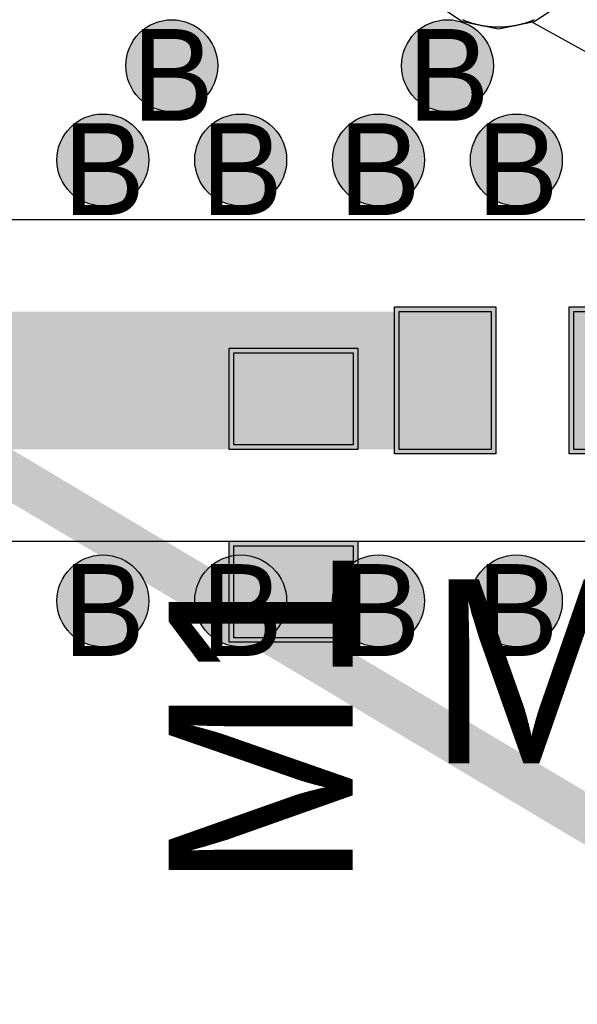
# Model space of a CAD drawing. Header units: millimetres. Extents: x -1.5 to 11.1, y -3 to 5.
# Tile 32 of 256: x 0.329 to 0.45, y 1.085 to 1.299. Entities that reach past the tile are written whole.
import ezdxf

# ---------------------------------------------------------------- set-up
doc = ezdxf.new("R2010")
doc.units = ezdxf.units.MM
doc.header["$MEASUREMENT"] = 0
for name, color, linetype, true_color in [('BottomLayer', 5, 'Continuous', 0x0000ff), ('Document', 7, 'Continuous', 0x7f7f00), ('DrillDrawing', 1, 'Continuous', 0xff0000), ('Metal_2', 7, 'Continuous', 0x7f0000), ('Metal_3', 7, 'Continuous', 0x3f7f00), ('TopLayer', 1, 'Continuous', 0xff0000), ('TopOverlay', 2, 'Continuous', 0xffff00), ('TopSolder', 7, 'Continuous', 0x7f007f)]:
    doc.layers.add(name, color=color, linetype=linetype, true_color=true_color)
doc.styles.add('textstyle314', font='txt')
doc.styles.add('textstyle326', font='txt')
doc.styles.add('textstyle327', font='txt')
doc.styles.add('textstyle328', font='txt')
doc.styles.add('textstyle329', font='txt')
doc.styles.add('textstyle330', font='txt')
doc.styles.add('textstyle331', font='txt')
doc.styles.add('textstyle332', font='txt')
doc.styles.add('textstyle707', font='txt')
doc.styles.add('textstyle708', font='txt')
doc.styles.add('textstyle797', font='txt')
doc.styles.add('textstyle798', font='txt')

# ---------------------------------------------------------------- blocks, each defined once
blk = doc.blocks.new('0402_20_30_18_24')
at = {"layer": 'TopLayer', "true_color": 0xff0000}
for points in [[(-0.029, 0.015), (-0.009, 0.015), (-0.009, -0.015), (-0.029, -0.015)], [(0.009, 0.015), (0.029, 0.015), (0.029, -0.015), (0.009, -0.015)]]:
    blk.add_hatch(color=1, dxfattribs=at).paths.add_polyline_path(points, flags=0)
at = {"layer": 'TopSolder', "true_color": 0x7f007f}
for points in [[(-0.03, 0.016), (-0.008, 0.016), (-0.008, -0.016), (-0.03, -0.016)], [(0.008, 0.016), (0.03, 0.016), (0.03, -0.016), (0.008, -0.016)]]:
    blk.add_hatch(color=216, dxfattribs=at).paths.add_polyline_path(points, flags=0)
at = {"layer": 'TopLayer', "color": 1, "true_color": 0xff0000}
for p, q in [((-0.029, 0.015), (-0.009, 0.015)), ((-0.029, -0.015), (-0.029, 0.015)), ((-0.009, 0.015), (-0.009, -0.015)), ((0.009, 0.015), (0.029, 0.015)), ((0.009, -0.015), (0.009, 0.015)), ((0.029, 0.015), (0.029, -0.015)), ((-0.009, -0.015), (-0.029, -0.015)), ((0.029, -0.015), (0.009, -0.015))]:
    blk.add_line(p, q, dxfattribs=at)
at = {"layer": 'TopSolder', "color": 216, "true_color": 0x7f007f}
for p, q in [((-0.03, 0.016), (-0.008, 0.016)), ((-0.03, -0.016), (-0.03, 0.016)), ((-0.008, 0.016), (-0.008, -0.016)), ((0.008, 0.016), (0.03, 0.016)), ((0.008, -0.016), (0.008, 0.016)), ((0.03, 0.016), (0.03, -0.016)), ((-0.008, -0.016), (-0.03, -0.016)), ((0.03, -0.016), (0.008, -0.016))]:
    blk.add_line(p, q, dxfattribs=at)
blk = doc.blocks.new('0402_20_26_22_25')
at = {"layer": 'TopLayer', "true_color": 0xff0000}
for points in [[(-0.031, 0.013), (-0.011, 0.013), (-0.011, -0.013), (-0.031, -0.013)], [(0.011, 0.013), (0.031, 0.013), (0.031, -0.013), (0.011, -0.013)]]:
    blk.add_hatch(color=1, dxfattribs=at).paths.add_polyline_path(points, flags=0)
at = {"layer": 'TopSolder', "true_color": 0x7f007f}
for points in [[(-0.032, 0.014), (-0.01, 0.014), (-0.01, -0.014), (-0.032, -0.014)], [(0.01, 0.014), (0.032, 0.014), (0.032, -0.014), (0.01, -0.014)]]:
    blk.add_hatch(color=216, dxfattribs=at).paths.add_polyline_path(points, flags=0)
at = {"layer": 'TopLayer', "color": 1, "true_color": 0xff0000}
for p, q in [((-0.031, 0.013), (-0.011, 0.013)), ((-0.031, -0.013), (-0.031, 0.013)), ((-0.011, 0.013), (-0.011, -0.013)), ((0.011, 0.013), (0.031, 0.013)), ((0.011, -0.013), (0.011, 0.013)), ((0.031, 0.013), (0.031, -0.013)), ((-0.011, -0.013), (-0.031, -0.013)), ((0.031, -0.013), (0.011, -0.013))]:
    blk.add_line(p, q, dxfattribs=at)
at = {"layer": 'TopSolder', "color": 216, "true_color": 0x7f007f}
for p, q in [((-0.032, 0.014), (-0.01, 0.014)), ((-0.032, -0.014), (-0.032, 0.014)), ((-0.01, 0.014), (-0.01, -0.014)), ((0.01, 0.014), (0.032, 0.014)), ((0.01, -0.014), (0.01, 0.014)), ((0.032, 0.014), (0.032, -0.014)), ((-0.01, -0.014), (-0.032, -0.014)), ((0.032, -0.014), (0.01, -0.014))]:
    blk.add_line(p, q, dxfattribs=at)

msp = doc.modelspace()

# ---------------------------------------------------------------- hatches: boundary and pattern name
at = {"layer": 'BottomLayer', "true_color": 0x0000ff}
h = msp.add_hatch(color=5, dxfattribs=at)
edge = h.paths.add_edge_path(flags=0)
edge.add_arc((0.362, 1.289), 0.01, 0, 360)
h = msp.add_hatch(color=5, dxfattribs=at)
edge = h.paths.add_edge_path(flags=0)
edge.add_arc((0.422, 1.289), 0.01, 0, 360)
h = msp.add_hatch(color=5, dxfattribs=at)
edge = h.paths.add_edge_path(flags=0)
edge.add_arc((0.347, 1.26847), 0.01, 0, 360)
h = msp.add_hatch(color=5, dxfattribs=at)
edge = h.paths.add_edge_path(flags=0)
edge.add_arc((0.377, 1.26847), 0.01, 0, 360)
h = msp.add_hatch(color=5, dxfattribs=at)
edge = h.paths.add_edge_path(flags=0)
edge.add_arc((0.407, 1.26847), 0.01, 0, 360)
h = msp.add_hatch(color=5, dxfattribs=at)
edge = h.paths.add_edge_path(flags=0)
edge.add_arc((0.437, 1.26847), 0.01, 0, 360)
h = msp.add_hatch(color=5, dxfattribs=at)
edge = h.paths.add_edge_path(flags=0)
edge.add_arc((0.347, 1.17247), 0.01, 0, 360)
h = msp.add_hatch(color=5, dxfattribs=at)
edge = h.paths.add_edge_path(flags=0)
edge.add_arc((0.377, 1.17247), 0.01, 0, 360)
h = msp.add_hatch(color=5, dxfattribs=at)
edge = h.paths.add_edge_path(flags=0)
edge.add_arc((0.407, 1.17247), 0.01, 0, 360)
h = msp.add_hatch(color=5, dxfattribs=at)
edge = h.paths.add_edge_path(flags=0)
edge.add_arc((0.437, 1.17247), 0.01, 0, 360)
at = {"layer": 'Metal_2', "true_color": 0x7f0000}
h = msp.add_hatch(color=16, dxfattribs=at)
edge = h.paths.add_edge_path(flags=0)
edge.add_arc((0.362, 1.289), 0.01, 0, 360)
h = msp.add_hatch(color=16, dxfattribs=at)
edge = h.paths.add_edge_path(flags=0)
edge.add_arc((0.422, 1.289), 0.01, 0, 360)
h = msp.add_hatch(color=16, dxfattribs=at)
edge = h.paths.add_edge_path(flags=0)
edge.add_arc((0.347, 1.26847), 0.01, 0, 360)
h = msp.add_hatch(color=16, dxfattribs=at)
edge = h.paths.add_edge_path(flags=0)
edge.add_arc((0.377, 1.26847), 0.01, 0, 360)
h = msp.add_hatch(color=16, dxfattribs=at)
edge = h.paths.add_edge_path(flags=0)
edge.add_arc((0.407, 1.26847), 0.01, 0, 360)
h = msp.add_hatch(color=16, dxfattribs=at)
edge = h.paths.add_edge_path(flags=0)
edge.add_arc((0.437, 1.26847), 0.01, 0, 360)
h = msp.add_hatch(color=16, dxfattribs=at)
edge = h.paths.add_edge_path(flags=0)
edge.add_arc((0.347, 1.17247), 0.01, 0, 360)
h = msp.add_hatch(color=16, dxfattribs=at)
edge = h.paths.add_edge_path(flags=0)
edge.add_arc((0.377, 1.17247), 0.01, 0, 360)
h = msp.add_hatch(color=16, dxfattribs=at)
edge = h.paths.add_edge_path(flags=0)
edge.add_arc((0.407, 1.17247), 0.01, 0, 360)
h = msp.add_hatch(color=16, dxfattribs=at)
edge = h.paths.add_edge_path(flags=0)
edge.add_arc((0.437, 1.17247), 0.01, 0, 360)
at = {"layer": 'Metal_3', "true_color": 0x3f7f00}
h = msp.add_hatch(color=76, dxfattribs=at)
edge = h.paths.add_edge_path(flags=0)
edge.add_arc((0.362, 1.289), 0.01, 0, 360)
h = msp.add_hatch(color=76, dxfattribs=at)
edge = h.paths.add_edge_path(flags=0)
edge.add_arc((0.422, 1.289), 0.01, 0, 360)
h = msp.add_hatch(color=76, dxfattribs=at)
edge = h.paths.add_edge_path(flags=0)
edge.add_arc((0.347, 1.26847), 0.01, 0, 360)
h = msp.add_hatch(color=76, dxfattribs=at)
edge = h.paths.add_edge_path(flags=0)
edge.add_arc((0.377, 1.26847), 0.01, 0, 360)
h = msp.add_hatch(color=76, dxfattribs=at)
edge = h.paths.add_edge_path(flags=0)
edge.add_arc((0.407, 1.26847), 0.01, 0, 360)
h = msp.add_hatch(color=76, dxfattribs=at)
edge = h.paths.add_edge_path(flags=0)
edge.add_arc((0.437, 1.26847), 0.01, 0, 360)
h = msp.add_hatch(color=76, dxfattribs=at)
edge = h.paths.add_edge_path(flags=0)
edge.add_arc((0.347, 1.17247), 0.01, 0, 360)
h = msp.add_hatch(color=76, dxfattribs=at)
edge = h.paths.add_edge_path(flags=0)
edge.add_arc((0.377, 1.17247), 0.01, 0, 360)
h = msp.add_hatch(color=76, dxfattribs=at)
edge = h.paths.add_edge_path(flags=0)
edge.add_arc((0.407, 1.17247), 0.01, 0, 360)
h = msp.add_hatch(color=76, dxfattribs=at)
edge = h.paths.add_edge_path(flags=0)
edge.add_arc((0.437, 1.17247), 0.01, 0, 360)
at = {"layer": 'TopLayer', "true_color": 0xff0000}
h = msp.add_hatch(color=1, dxfattribs=at)
edge = h.paths.add_edge_path(flags=0)
edge.add_arc((0.362, 1.289), 0.01, 0, 360)
h = msp.add_hatch(color=1, dxfattribs=at)
edge = h.paths.add_edge_path(flags=0)
edge.add_arc((0.422, 1.289), 0.01, 0, 360)
h = msp.add_hatch(color=1, dxfattribs=at)
edge = h.paths.add_edge_path(flags=0)
edge.add_arc((0.347, 1.26847), 0.01, 0, 360)
h = msp.add_hatch(color=1, dxfattribs=at)
edge = h.paths.add_edge_path(flags=0)
edge.add_arc((0.377, 1.26847), 0.01, 0, 360)
h = msp.add_hatch(color=1, dxfattribs=at)
edge = h.paths.add_edge_path(flags=0)
edge.add_arc((0.407, 1.26847), 0.01, 0, 360)
h = msp.add_hatch(color=1, dxfattribs=at)
edge = h.paths.add_edge_path(flags=0)
edge.add_arc((0.437, 1.26847), 0.01, 0, 360)
h = msp.add_hatch(color=1, dxfattribs=at)
edge = h.paths.add_edge_path(flags=0)
edge.add_arc((0.347, 1.17247), 0.01, 0, 360)
h = msp.add_hatch(color=1, dxfattribs=at)
edge = h.paths.add_edge_path(flags=0)
edge.add_arc((0.377, 1.17247), 0.01, 0, 360)
h = msp.add_hatch(color=1, dxfattribs=at)
edge = h.paths.add_edge_path(flags=0)
edge.add_arc((0.407, 1.17247), 0.01, 0, 360)
h = msp.add_hatch(color=1, dxfattribs=at)
edge = h.paths.add_edge_path(flags=0)
edge.add_arc((0.437, 1.17247), 0.01, 0, 360)

# ---------------------------------------------------------------- linework, layer by layer
at = {"layer": 'BottomLayer'}
for p, q in [((0.41869, 1.30301), (0.4253, 1.29859)), ((0.44091, 1.29859), (0.44753, 1.30301)), ((0.4253, 1.29859), (0.43311, 1.29704)), ((0.43311, 1.29704), (0.44091, 1.29859))]:
    msp.add_line(p, q, dxfattribs=at)
at = {"layer": 'BottomLayer', "color": 5, "true_color": 0x0000ff}
for centre in [(0.362, 1.289), (0.422, 1.289), (0.347, 1.26847), (0.377, 1.26847), (0.407, 1.26847), (0.437, 1.26847), (0.347, 1.17247), (0.377, 1.17247), (0.407, 1.17247), (0.437, 1.17247)]:
    msp.add_circle(centre, 0.01, dxfattribs=at)
at = {"layer": 'Document'}
msp.add_lwpolyline([(0.29221, 1.22047, 0.01, 0.01, 0), (1.5, 0.5, 0.01, 0.01, 0)], format="xyseb", dxfattribs=at)
at = {"layer": 'Metal_2'}
for p, q in [((0.42528, 1.29902), (0.4254, 1.29898)), ((0.4254, 1.29898), (0.42551, 1.29893)), ((0.42551, 1.29893), (0.42563, 1.29888)), ((0.42563, 1.29888), (0.42574, 1.29883)), ((0.42574, 1.29883), (0.42586, 1.29879)), ((0.42586, 1.29879), (0.42598, 1.29874)), ((0.42598, 1.29874), (0.4261, 1.2987)), ((0.4261, 1.2987), (0.42621, 1.29865)), ((0.42621, 1.29865), (0.42633, 1.29861)), ((0.42633, 1.29861), (0.42645, 1.29857)), ((0.42645, 1.29857), (0.42657, 1.29853)), ((0.42657, 1.29853), (0.42669, 1.29849)), ((0.42669, 1.29849), (0.42681, 1.29845)), ((0.42681, 1.29845), (0.42693, 1.29841)), ((0.42693, 1.29841), (0.42705, 1.29837)), ((0.42705, 1.29837), (0.42717, 1.29833)), ((0.42717, 1.29833), (0.42729, 1.29829)), ((0.42729, 1.29829), (0.42741, 1.29826)), ((0.42741, 1.29826), (0.42753, 1.29822)), ((0.42753, 1.29822), (0.42765, 1.29819)), ((0.42765, 1.29819), (0.42777, 1.29815)), ((0.42777, 1.29815), (0.42789, 1.29812)), ((0.42789, 1.29812), (0.42801, 1.29809)), ((0.42801, 1.29809), (0.42813, 1.29806)), ((0.42813, 1.29806), (0.42825, 1.29803)), ((0.42825, 1.29803), (0.42838, 1.298)), ((0.42838, 1.298), (0.4285, 1.29797)), ((0.4285, 1.29797), (0.42862, 1.29794)), ((0.42862, 1.29794), (0.42874, 1.29791)), ((0.42874, 1.29791), (0.42887, 1.29788)), ((0.42887, 1.29788), (0.42899, 1.29786)), ((0.42899, 1.29786), (0.42911, 1.29783)), ((0.42911, 1.29783), (0.42924, 1.29781)), ((0.42924, 1.29781), (0.42936, 1.29778)), ((0.42936, 1.29778), (0.42948, 1.29776)), ((0.42948, 1.29776), (0.42961, 1.29774)), ((0.42961, 1.29774), (0.42973, 1.29772)), ((0.42973, 1.29772), (0.42985, 1.2977)), ((0.42985, 1.2977), (0.42998, 1.29768)), ((0.42998, 1.29768), (0.4301, 1.29766)), ((0.4301, 1.29766), (0.43023, 1.29764)), ((0.43023, 1.29764), (0.43035, 1.29762)), ((0.43035, 1.29762), (0.43048, 1.2976)), ((0.43048, 1.2976), (0.4306, 1.29759)), ((0.4306, 1.29759), (0.43072, 1.29757)), ((0.43072, 1.29757), (0.43085, 1.29756)), ((0.43085, 1.29756), (0.43097, 1.29754)), ((0.43097, 1.29754), (0.4311, 1.29753)), ((0.4311, 1.29753), (0.43122, 1.29752)), ((0.43122, 1.29752), (0.43135, 1.29751)), ((0.43135, 1.29751), (0.43148, 1.2975)), ((0.43148, 1.2975), (0.4316, 1.29749)), ((0.4316, 1.29749), (0.43173, 1.29748)), ((0.43173, 1.29748), (0.43185, 1.29747)), ((0.43185, 1.29747), (0.43198, 1.29746)), ((0.43198, 1.29746), (0.4321, 1.29745)), ((0.4321, 1.29745), (0.43223, 1.29745)), ((0.43223, 1.29745), (0.43235, 1.29744)), ((0.43235, 1.29744), (0.43248, 1.29744)), ((0.43248, 1.29744), (0.4326, 1.29744)), ((0.4326, 1.29744), (0.43273, 1.29743)), ((0.43273, 1.29743), (0.43286, 1.29743)), ((0.43286, 1.29743), (0.43298, 1.29743)), ((0.43298, 1.29743), (0.43311, 1.29743)), ((0.43311, 1.29743), (0.43323, 1.29743)), ((0.43323, 1.29743), (0.43336, 1.29743)), ((0.43336, 1.29743), (0.43348, 1.29743)), ((0.43348, 1.29743), (0.43361, 1.29744)), ((0.43361, 1.29744), (0.43374, 1.29744)), ((0.43374, 1.29744), (0.43386, 1.29744)), ((0.43386, 1.29744), (0.43399, 1.29745)), ((0.43399, 1.29745), (0.43411, 1.29745)), ((0.43411, 1.29745), (0.43424, 1.29746)), ((0.43424, 1.29746), (0.43436, 1.29747)), ((0.43436, 1.29747), (0.43449, 1.29748)), ((0.43449, 1.29748), (0.43461, 1.29749)), ((0.43461, 1.29749), (0.43474, 1.2975)), ((0.43474, 1.2975), (0.43486, 1.29751)), ((0.43486, 1.29751), (0.43499, 1.29752)), ((0.43499, 1.29752), (0.43511, 1.29753)), ((0.43511, 1.29753), (0.43524, 1.29754)), ((0.43524, 1.29754), (0.43536, 1.29756)), ((0.43536, 1.29756), (0.43549, 1.29757)), ((0.43549, 1.29757), (0.43561, 1.29759)), ((0.43561, 1.29759), (0.43574, 1.2976)), ((0.43574, 1.2976), (0.43586, 1.29762)), ((0.43586, 1.29762), (0.43599, 1.29764)), ((0.43599, 1.29764), (0.43611, 1.29766)), ((0.43611, 1.29766), (0.43624, 1.29768)), ((0.43624, 1.29768), (0.43636, 1.2977)), ((0.43636, 1.2977), (0.43648, 1.29772)), ((0.43648, 1.29772), (0.43661, 1.29774)), ((0.43661, 1.29774), (0.43673, 1.29776)), ((0.43673, 1.29776), (0.43685, 1.29778)), ((0.43685, 1.29778), (0.43698, 1.29781)), ((0.43698, 1.29781), (0.4371, 1.29783)), ((0.4371, 1.29783), (0.43722, 1.29786)), ((0.43722, 1.29786), (0.43735, 1.29788)), ((0.43735, 1.29788), (0.43747, 1.29791)), ((0.43747, 1.29791), (0.43759, 1.29794)), ((0.43759, 1.29794), (0.43771, 1.29797)), ((0.43771, 1.29797), (0.43784, 1.298)), ((0.43784, 1.298), (0.43796, 1.29803)), ((0.43796, 1.29803), (0.43808, 1.29806)), ((0.43808, 1.29806), (0.4382, 1.29809)), ((0.4382, 1.29809), (0.43832, 1.29812)), ((0.43832, 1.29812), (0.43844, 1.29815)), ((0.43844, 1.29815), (0.43857, 1.29819)), ((0.43857, 1.29819), (0.43869, 1.29822)), ((0.43869, 1.29822), (0.43881, 1.29826)), ((0.43881, 1.29826), (0.43893, 1.29829)), ((0.43893, 1.29829), (0.43905, 1.29833)), ((0.43905, 1.29833), (0.43917, 1.29837)), ((0.43917, 1.29837), (0.43929, 1.29841)), ((0.43929, 1.29841), (0.43941, 1.29845)), ((0.43941, 1.29845), (0.43953, 1.29849)), ((0.43953, 1.29849), (0.43964, 1.29853)), ((0.43964, 1.29853), (0.43976, 1.29857)), ((0.43976, 1.29857), (0.43988, 1.29861)), ((0.43988, 1.29861), (0.44, 1.29865)), ((0.44, 1.29865), (0.44012, 1.2987)), ((0.44012, 1.2987), (0.44024, 1.29874)), ((0.44024, 1.29874), (0.44035, 1.29879)), ((0.44035, 1.29879), (0.44047, 1.29883)), ((0.44047, 1.29883), (0.44059, 1.29888)), ((0.44059, 1.29888), (0.4407, 1.29893)), ((0.4407, 1.29893), (0.44082, 1.29898)), ((0.44082, 1.29898), (0.44093, 1.29902))]:
    msp.add_line(p, q, dxfattribs=at)
at = {"layer": 'Metal_2', "color": 16, "true_color": 0x7f0000}
for centre in [(0.362, 1.289), (0.422, 1.289), (0.347, 1.26847), (0.377, 1.26847), (0.407, 1.26847), (0.437, 1.26847), (0.347, 1.17247), (0.377, 1.17247), (0.407, 1.17247), (0.437, 1.17247)]:
    msp.add_circle(centre, 0.01, dxfattribs=at)
at = {"layer": 'Metal_3'}
for p, q in [((0.42528, 1.29902), (0.4254, 1.29898)), ((0.4254, 1.29898), (0.42551, 1.29893)), ((0.42551, 1.29893), (0.42563, 1.29888)), ((0.42563, 1.29888), (0.42574, 1.29883)), ((0.42574, 1.29883), (0.42586, 1.29879)), ((0.42586, 1.29879), (0.42598, 1.29874)), ((0.42598, 1.29874), (0.4261, 1.2987)), ((0.4261, 1.2987), (0.42621, 1.29865)), ((0.42621, 1.29865), (0.42633, 1.29861)), ((0.42633, 1.29861), (0.42645, 1.29857)), ((0.42645, 1.29857), (0.42657, 1.29853)), ((0.42657, 1.29853), (0.42669, 1.29849)), ((0.42669, 1.29849), (0.42681, 1.29845)), ((0.42681, 1.29845), (0.42693, 1.29841)), ((0.42693, 1.29841), (0.42705, 1.29837)), ((0.42705, 1.29837), (0.42717, 1.29833)), ((0.42717, 1.29833), (0.42729, 1.29829)), ((0.42729, 1.29829), (0.42741, 1.29826)), ((0.42741, 1.29826), (0.42753, 1.29822)), ((0.42753, 1.29822), (0.42765, 1.29819)), ((0.42765, 1.29819), (0.42777, 1.29815)), ((0.42777, 1.29815), (0.42789, 1.29812)), ((0.42789, 1.29812), (0.42801, 1.29809)), ((0.42801, 1.29809), (0.42813, 1.29806)), ((0.42813, 1.29806), (0.42825, 1.29803)), ((0.42825, 1.29803), (0.42838, 1.298)), ((0.42838, 1.298), (0.4285, 1.29797)), ((0.4285, 1.29797), (0.42862, 1.29794)), ((0.42862, 1.29794), (0.42874, 1.29791)), ((0.42874, 1.29791), (0.42887, 1.29788)), ((0.42887, 1.29788), (0.42899, 1.29786)), ((0.42899, 1.29786), (0.42911, 1.29783)), ((0.42911, 1.29783), (0.42924, 1.29781)), ((0.42924, 1.29781), (0.42936, 1.29778)), ((0.42936, 1.29778), (0.42948, 1.29776)), ((0.42948, 1.29776), (0.42961, 1.29774)), ((0.42961, 1.29774), (0.42973, 1.29772)), ((0.42973, 1.29772), (0.42985, 1.2977)), ((0.42985, 1.2977), (0.42998, 1.29768)), ((0.42998, 1.29768), (0.4301, 1.29766)), ((0.4301, 1.29766), (0.43023, 1.29764)), ((0.43023, 1.29764), (0.43035, 1.29762)), ((0.43035, 1.29762), (0.43048, 1.2976)), ((0.43048, 1.2976), (0.4306, 1.29759)), ((0.4306, 1.29759), (0.43072, 1.29757)), ((0.43072, 1.29757), (0.43085, 1.29756)), ((0.43085, 1.29756), (0.43097, 1.29754)), ((0.43097, 1.29754), (0.4311, 1.29753)), ((0.4311, 1.29753), (0.43122, 1.29752)), ((0.43122, 1.29752), (0.43135, 1.29751)), ((0.43135, 1.29751), (0.43148, 1.2975)), ((0.43148, 1.2975), (0.4316, 1.29749)), ((0.4316, 1.29749), (0.43173, 1.29748)), ((0.43173, 1.29748), (0.43185, 1.29747)), ((0.43185, 1.29747), (0.43198, 1.29746)), ((0.43198, 1.29746), (0.4321, 1.29745)), ((0.4321, 1.29745), (0.43223, 1.29745)), ((0.43223, 1.29745), (0.43235, 1.29744)), ((0.43235, 1.29744), (0.43248, 1.29744)), ((0.43248, 1.29744), (0.4326, 1.29744)), ((0.4326, 1.29744), (0.43273, 1.29743)), ((0.43273, 1.29743), (0.43286, 1.29743)), ((0.43286, 1.29743), (0.43298, 1.29743)), ((0.43298, 1.29743), (0.43311, 1.29743)), ((0.43311, 1.29743), (0.43323, 1.29743)), ((0.43323, 1.29743), (0.43336, 1.29743)), ((0.43336, 1.29743), (0.43348, 1.29743)), ((0.43348, 1.29743), (0.43361, 1.29744)), ((0.43361, 1.29744), (0.43374, 1.29744)), ((0.43374, 1.29744), (0.43386, 1.29744)), ((0.43386, 1.29744), (0.43399, 1.29745)), ((0.43399, 1.29745), (0.43411, 1.29745)), ((0.43411, 1.29745), (0.43424, 1.29746)), ((0.43424, 1.29746), (0.43436, 1.29747)), ((0.43436, 1.29747), (0.43449, 1.29748)), ((0.43449, 1.29748), (0.43461, 1.29749)), ((0.43461, 1.29749), (0.43474, 1.2975)), ((0.43474, 1.2975), (0.43486, 1.29751)), ((0.43486, 1.29751), (0.43499, 1.29752)), ((0.43499, 1.29752), (0.43511, 1.29753)), ((0.43511, 1.29753), (0.43524, 1.29754)), ((0.43524, 1.29754), (0.43536, 1.29756)), ((0.43536, 1.29756), (0.43549, 1.29757)), ((0.43549, 1.29757), (0.43561, 1.29759)), ((0.43561, 1.29759), (0.43574, 1.2976)), ((0.43574, 1.2976), (0.43586, 1.29762)), ((0.43586, 1.29762), (0.43599, 1.29764)), ((0.43599, 1.29764), (0.43611, 1.29766)), ((0.43611, 1.29766), (0.43624, 1.29768)), ((0.43624, 1.29768), (0.43636, 1.2977)), ((0.43636, 1.2977), (0.43648, 1.29772)), ((0.43648, 1.29772), (0.43661, 1.29774)), ((0.43661, 1.29774), (0.43673, 1.29776)), ((0.43673, 1.29776), (0.43685, 1.29778)), ((0.43685, 1.29778), (0.43698, 1.29781)), ((0.43698, 1.29781), (0.4371, 1.29783)), ((0.4371, 1.29783), (0.43722, 1.29786)), ((0.43722, 1.29786), (0.43735, 1.29788)), ((0.43735, 1.29788), (0.43747, 1.29791)), ((0.43747, 1.29791), (0.43759, 1.29794)), ((0.43759, 1.29794), (0.43771, 1.29797)), ((0.43771, 1.29797), (0.43784, 1.298)), ((0.43784, 1.298), (0.43796, 1.29803)), ((0.43796, 1.29803), (0.43808, 1.29806)), ((0.43808, 1.29806), (0.4382, 1.29809)), ((0.4382, 1.29809), (0.43832, 1.29812)), ((0.43832, 1.29812), (0.43844, 1.29815)), ((0.43844, 1.29815), (0.43857, 1.29819)), ((0.43857, 1.29819), (0.43869, 1.29822)), ((0.43869, 1.29822), (0.43881, 1.29826)), ((0.43881, 1.29826), (0.43893, 1.29829)), ((0.43893, 1.29829), (0.43905, 1.29833)), ((0.43905, 1.29833), (0.43917, 1.29837)), ((0.43917, 1.29837), (0.43929, 1.29841)), ((0.43929, 1.29841), (0.43941, 1.29845)), ((0.43941, 1.29845), (0.43953, 1.29849)), ((0.43953, 1.29849), (0.43964, 1.29853)), ((0.43964, 1.29853), (0.43976, 1.29857)), ((0.43976, 1.29857), (0.43988, 1.29861)), ((0.43988, 1.29861), (0.44, 1.29865)), ((0.44, 1.29865), (0.44012, 1.2987)), ((0.44012, 1.2987), (0.44024, 1.29874)), ((0.44024, 1.29874), (0.44035, 1.29879)), ((0.44035, 1.29879), (0.44047, 1.29883)), ((0.44047, 1.29883), (0.44059, 1.29888)), ((0.44059, 1.29888), (0.4407, 1.29893)), ((0.4407, 1.29893), (0.44082, 1.29898)), ((0.44082, 1.29898), (0.44093, 1.29902))]:
    msp.add_line(p, q, dxfattribs=at)
at = {"layer": 'Metal_3', "color": 76, "true_color": 0x3f7f00}
for centre in [(0.362, 1.289), (0.422, 1.289), (0.347, 1.26847), (0.377, 1.26847), (0.407, 1.26847), (0.437, 1.26847), (0.347, 1.17247), (0.377, 1.17247), (0.407, 1.17247), (0.437, 1.17247)]:
    msp.add_circle(centre, 0.01, dxfattribs=at)
at = {"layer": 'TopLayer'}
for p, q in [((0.42528, 1.29902), (0.4254, 1.29898)), ((0.4254, 1.29898), (0.42551, 1.29893)), ((0.42551, 1.29893), (0.42563, 1.29888)), ((0.42563, 1.29888), (0.42574, 1.29883)), ((0.42574, 1.29883), (0.42586, 1.29879)), ((0.42586, 1.29879), (0.42598, 1.29874)), ((0.42598, 1.29874), (0.4261, 1.2987)), ((0.4261, 1.2987), (0.42621, 1.29865)), ((0.42621, 1.29865), (0.42633, 1.29861)), ((0.42633, 1.29861), (0.42645, 1.29857)), ((0.42645, 1.29857), (0.42657, 1.29853)), ((0.42657, 1.29853), (0.42669, 1.29849)), ((0.42669, 1.29849), (0.42681, 1.29845)), ((0.42681, 1.29845), (0.42693, 1.29841)), ((0.42693, 1.29841), (0.42705, 1.29837)), ((0.42705, 1.29837), (0.42717, 1.29833)), ((0.42717, 1.29833), (0.42729, 1.29829)), ((0.42729, 1.29829), (0.42741, 1.29826)), ((0.42741, 1.29826), (0.42753, 1.29822)), ((0.42753, 1.29822), (0.42765, 1.29819)), ((0.42765, 1.29819), (0.42777, 1.29815)), ((0.42777, 1.29815), (0.42789, 1.29812)), ((0.42789, 1.29812), (0.42801, 1.29809)), ((0.42801, 1.29809), (0.42813, 1.29806)), ((0.42813, 1.29806), (0.42825, 1.29803)), ((0.42825, 1.29803), (0.42838, 1.298)), ((0.42838, 1.298), (0.4285, 1.29797)), ((0.4285, 1.29797), (0.42862, 1.29794)), ((0.42862, 1.29794), (0.42874, 1.29791)), ((0.42874, 1.29791), (0.42887, 1.29788)), ((0.42887, 1.29788), (0.42899, 1.29786)), ((0.42899, 1.29786), (0.42911, 1.29783)), ((0.42911, 1.29783), (0.42924, 1.29781)), ((0.42924, 1.29781), (0.42936, 1.29778)), ((0.42936, 1.29778), (0.42948, 1.29776)), ((0.42948, 1.29776), (0.42961, 1.29774)), ((0.42961, 1.29774), (0.42973, 1.29772)), ((0.42973, 1.29772), (0.42985, 1.2977)), ((0.42985, 1.2977), (0.42998, 1.29768)), ((0.42998, 1.29768), (0.4301, 1.29766)), ((0.4301, 1.29766), (0.43023, 1.29764)), ((0.43023, 1.29764), (0.43035, 1.29762)), ((0.43035, 1.29762), (0.43048, 1.2976)), ((0.43048, 1.2976), (0.4306, 1.29759)), ((0.4306, 1.29759), (0.43072, 1.29757)), ((0.43072, 1.29757), (0.43085, 1.29756)), ((0.43085, 1.29756), (0.43097, 1.29754)), ((0.43097, 1.29754), (0.4311, 1.29753)), ((0.4311, 1.29753), (0.43122, 1.29752)), ((0.43122, 1.29752), (0.43135, 1.29751)), ((0.43135, 1.29751), (0.43148, 1.2975)), ((0.43148, 1.2975), (0.4316, 1.29749)), ((0.4316, 1.29749), (0.43173, 1.29748)), ((0.43173, 1.29748), (0.43185, 1.29747)), ((0.43185, 1.29747), (0.43198, 1.29746)), ((0.43198, 1.29746), (0.4321, 1.29745)), ((0.4321, 1.29745), (0.43223, 1.29745)), ((0.43223, 1.29745), (0.43235, 1.29744)), ((0.43235, 1.29744), (0.43248, 1.29744)), ((0.43248, 1.29744), (0.4326, 1.29744)), ((0.4326, 1.29744), (0.43273, 1.29743)), ((0.43273, 1.29743), (0.43286, 1.29743)), ((0.43286, 1.29743), (0.43298, 1.29743)), ((0.43298, 1.29743), (0.43311, 1.29743)), ((0.43311, 1.29743), (0.43323, 1.29743)), ((0.43323, 1.29743), (0.43336, 1.29743)), ((0.43336, 1.29743), (0.43348, 1.29743)), ((0.43348, 1.29743), (0.43361, 1.29744)), ((0.43361, 1.29744), (0.43374, 1.29744)), ((0.43374, 1.29744), (0.43386, 1.29744)), ((0.43386, 1.29744), (0.43399, 1.29745)), ((0.43399, 1.29745), (0.43411, 1.29745)), ((0.43411, 1.29745), (0.43424, 1.29746)), ((0.43424, 1.29746), (0.43436, 1.29747)), ((0.43436, 1.29747), (0.43449, 1.29748)), ((0.43449, 1.29748), (0.43461, 1.29749)), ((0.43461, 1.29749), (0.43474, 1.2975)), ((0.43474, 1.2975), (0.43486, 1.29751)), ((0.43486, 1.29751), (0.43499, 1.29752)), ((0.43499, 1.29752), (0.43511, 1.29753)), ((0.43511, 1.29753), (0.43524, 1.29754)), ((0.43524, 1.29754), (0.43536, 1.29756)), ((0.43536, 1.29756), (0.43549, 1.29757)), ((0.43549, 1.29757), (0.43561, 1.29759)), ((0.43561, 1.29759), (0.43574, 1.2976)), ((0.43574, 1.2976), (0.43586, 1.29762)), ((0.43586, 1.29762), (0.43599, 1.29764)), ((0.43599, 1.29764), (0.43611, 1.29766)), ((0.43611, 1.29766), (0.43624, 1.29768)), ((0.43624, 1.29768), (0.43636, 1.2977)), ((0.43636, 1.2977), (0.43648, 1.29772)), ((0.43648, 1.29772), (0.43661, 1.29774)), ((0.43661, 1.29774), (0.43673, 1.29776)), ((0.43673, 1.29776), (0.43685, 1.29778)), ((0.43685, 1.29778), (0.43698, 1.29781)), ((0.43698, 1.29781), (0.4371, 1.29783)), ((0.4371, 1.29783), (0.43722, 1.29786)), ((0.43722, 1.29786), (0.43735, 1.29788)), ((0.43735, 1.29788), (0.43747, 1.29791)), ((0.43747, 1.29791), (0.43759, 1.29794)), ((0.43759, 1.29794), (0.43771, 1.29797)), ((0.43771, 1.29797), (0.43784, 1.298)), ((0.43784, 1.298), (0.43796, 1.29803)), ((0.43796, 1.29803), (0.43808, 1.29806)), ((0.43808, 1.29806), (0.4382, 1.29809)), ((0.4382, 1.29809), (0.43832, 1.29812)), ((0.43832, 1.29812), (0.43844, 1.29815)), ((0.43844, 1.29815), (0.43857, 1.29819)), ((0.43857, 1.29819), (0.43869, 1.29822)), ((0.43869, 1.29822), (0.43881, 1.29826)), ((0.43881, 1.29826), (0.43893, 1.29829)), ((0.43893, 1.29829), (0.43905, 1.29833)), ((0.43905, 1.29833), (0.43917, 1.29837)), ((0.43917, 1.29837), (0.43929, 1.29841)), ((0.43929, 1.29841), (0.43941, 1.29845)), ((0.43941, 1.29845), (0.43953, 1.29849)), ((0.43953, 1.29849), (0.43964, 1.29853)), ((0.43964, 1.29853), (0.43976, 1.29857)), ((0.43976, 1.29857), (0.43988, 1.29861)), ((0.43988, 1.29861), (0.44, 1.29865)), ((0.44, 1.29865), (0.44009, 1.29869)), ((0.44009, 1.29869), (0.48587, 1.27329)), ((0.4115, 1.25547), (0.1, 1.25547)), ((0.41154, 1.25547), (0.4115, 1.25547)), ((0.46946, 1.25547), (0.41154, 1.25547)), ((0.1, 1.18547), (0.4115, 1.18547)), ((0.4115, 1.18547), (0.41154, 1.18547)), ((0.41154, 1.18547), (0.46946, 1.18547))]:
    msp.add_line(p, q, dxfattribs=at)
for points in [[(0.1, 1.22047, 0.03, 0.03, 0), (0.3885, 1.22047, 0.03, 0.03, 0)], [(0.3885, 1.22047, 0.03, 0.03, 0), (0.4115, 1.22047, 0.03, 0.03, 0)]]:
    msp.add_lwpolyline(points, format="xyseb", dxfattribs=at)
for points in [[(0.381, 1.22047, 0.015, 0.015, 1), (0.396, 1.22047, 0.015, 0.015, 1)], [(0.381, 1.22047, 0.015, 0.015, 1), (0.396, 1.22047, 0.015, 0.015, 1)], [(0.404, 1.22047, 0.015, 0.015, 1), (0.419, 1.22047, 0.015, 0.015, 1)]]:
    msp.add_lwpolyline(points, format="xyseb", close=True, dxfattribs=at)
at = {"layer": 'TopLayer', "color": 1, "true_color": 0xff0000}
for centre in [(0.362, 1.289), (0.422, 1.289), (0.347, 1.26847), (0.377, 1.26847), (0.407, 1.26847), (0.437, 1.26847), (0.347, 1.17247), (0.377, 1.17247), (0.407, 1.17247), (0.437, 1.17247)]:
    msp.add_circle(centre, 0.01, dxfattribs=at)

# ---------------------------------------------------------------- block references
for name, p, rotation in [('0402_20_30_18_24', (0.4405, 1.22047), 180), ('0402_20_26_22_25', (0.3885, 1.19547), 90)]:
    msp.add_blockref(name, p, dxfattribs=dict(rotation=rotation))

# ---------------------------------------------------------------- texts
at = {"layer": 'DrillDrawing'}
for style, p in [('textstyle708', (0.35334, 1.277)), ('textstyle707', (0.41334, 1.277)), ('textstyle326', (0.33834, 1.25648)), ('textstyle327', (0.36834, 1.25648)), ('textstyle331', (0.39834, 1.25648)), ('textstyle332', (0.42834, 1.25648)), ('textstyle328', (0.33834, 1.16048)), ('textstyle329', (0.36834, 1.16048)), ('textstyle330', (0.39834, 1.16048)), ('textstyle314', (0.42834, 1.16048))]:
    msp.add_text('B', height=0.02, dxfattribs=dict(at, style=style)).set_placement(p)
at = {"layer": 'TopOverlay', "style": 'textstyle798'}
msp.add_text('M1', height=0.04, rotation=90, dxfattribs=at).set_placement((0.40136, 1.10952))
at = {"layer": 'TopOverlay', "style": 'textstyle797'}
msp.add_text('M2', height=0.04, dxfattribs=at).set_placement((0.41791, 1.13714))

doc.saveas('drawing.dxf')
